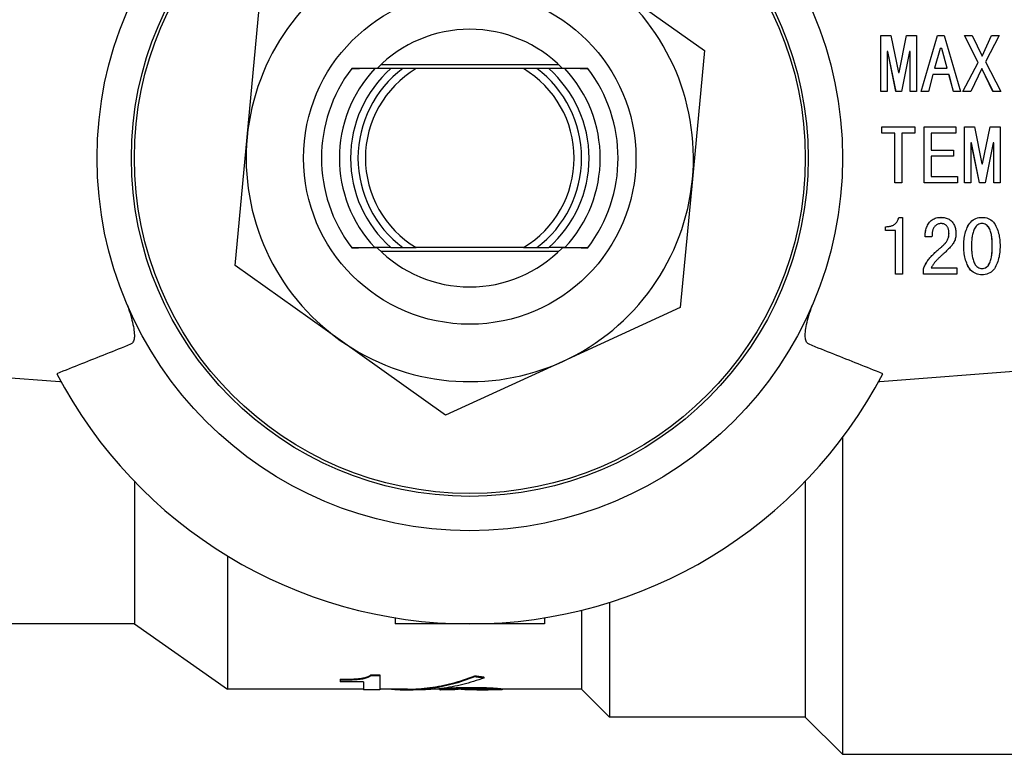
# Model space of a CAD drawing. Header units: millimetres. Extents: x 65 to 3510, y 33 to 336.
# Tile 3 of 6: x 315 to 341, y 304 to 323. Entities that reach past the tile are written whole.
import ezdxf

# ---------------------------------------------------------------- set-up
doc = ezdxf.new("R2010")
doc.units = ezdxf.units.MM
doc.layers.add('DETAIL', color=2, linetype='Continuous')

msp = doc.modelspace()

# ---------------------------------------------------------------- linework, layer by layer
at = {"layer": 'DETAIL'}
for p, q in [((330.312, 324.671), (333.136, 322.665)), ((320.864, 320.344), (321.19, 323.792)), ((337.869, 323.068), (337.868, 323.068)), ((337.868, 321.568), (337.868, 323.068)), ((337.869, 323.068), (338.134, 323.068)), ((337.869, 321.568), (337.869, 323.068)), ((338.134, 323.068), (338.337, 322.079)), ((338.354, 322.079), (338.557, 323.068)), ((338.355, 322.079), (338.558, 323.068)), ((338.558, 323.068), (338.557, 323.068)), ((338.558, 323.068), (338.823, 323.068)), ((338.823, 323.068), (338.823, 321.568)), ((338.947, 321.568), (339.388, 323.068)), ((338.948, 321.568), (339.389, 323.068)), ((339.389, 323.068), (339.388, 323.068)), ((339.389, 323.068), (339.565, 323.068)), ((339.565, 323.068), (340.006, 321.568)), ((340.11, 323.068), (340.109, 323.068)), ((340.476, 322.349), (340.109, 323.068)), ((340.11, 323.068), (340.32, 323.068)), ((340.477, 322.349), (340.11, 323.068)), ((340.32, 323.068), (340.582, 322.515)), ((340.581, 322.516), (340.833, 323.068)), ((340.582, 322.515), (340.834, 323.068)), ((341.044, 323.068), (340.672, 322.359)), ((340.834, 323.068), (340.833, 323.068)), ((340.834, 323.068), (341.044, 323.068)), ((333.136, 322.665), (332.811, 319.216)), ((338.035, 322.639), (338.035, 321.568)), ((338.053, 322.639), (338.035, 322.639)), ((338.272, 321.568), (338.052, 322.639)), ((338.273, 321.568), (338.053, 322.639)), ((338.639, 322.639), (338.419, 321.568)), ((338.657, 322.639), (338.639, 322.639)), ((338.656, 321.568), (338.656, 322.639)), ((338.657, 321.568), (338.657, 322.639)), ((339.455, 322.722), (339.308, 322.193)), ((339.5, 322.722), (339.455, 322.722)), ((339.645, 322.193), (339.499, 322.722)), ((339.646, 322.193), (339.5, 322.722)), ((340.068, 321.568), (340.477, 322.349)), ((340.068, 321.568), (340.476, 322.349)), ((340.477, 322.349), (340.476, 322.349)), ((340.672, 322.359), (341.085, 321.568)), ((324.721, 322.18), (324.29, 322.18)), ((329.227, 322.28), (324.448, 322.28)), ((328.28, 322.18), (325.395, 322.18)), ((329.385, 322.18), (328.954, 322.18)), ((338.337, 322.079), (338.355, 322.079)), ((339.308, 322.193), (339.646, 322.193)), ((340.572, 322.182), (340.278, 321.568)), ((340.876, 321.568), (340.572, 322.182)), ((340.875, 321.568), (340.572, 322.182)), ((339.259, 322.027), (339.143, 321.568)), ((339.695, 322.027), (339.259, 322.027)), ((339.811, 321.568), (339.694, 322.027)), ((339.812, 321.568), (339.695, 322.027)), ((337.869, 321.568), (337.868, 321.568)), ((338.035, 321.568), (337.869, 321.568)), ((338.273, 321.568), (338.272, 321.568)), ((338.419, 321.568), (338.273, 321.568)), ((338.657, 321.568), (338.656, 321.568)), ((338.823, 321.568), (338.657, 321.568)), ((338.948, 321.568), (338.947, 321.568)), ((339.143, 321.568), (338.948, 321.568)), ((339.812, 321.568), (339.811, 321.568)), ((340.006, 321.568), (339.812, 321.568)), ((340.278, 321.568), (340.068, 321.568)), ((340.068, 321.568), (340.068, 321.568)), ((340.876, 321.568), (340.875, 321.568)), ((341.085, 321.568), (340.876, 321.568)), ((337.889, 320.618), (337.888, 320.618)), ((337.888, 320.452), (337.888, 320.618)), ((337.889, 320.452), (337.888, 320.452)), ((337.889, 320.618), (338.782, 320.618)), ((337.889, 320.452), (337.889, 320.618)), ((338.242, 320.452), (337.889, 320.452)), ((338.241, 319.118), (338.241, 320.452)), ((338.242, 319.118), (338.242, 320.452)), ((338.429, 320.452), (338.429, 319.118)), ((338.782, 320.452), (338.429, 320.452)), ((338.782, 320.618), (338.782, 320.452)), ((339.031, 320.618), (339.03, 320.618)), ((339.03, 319.118), (339.03, 320.618)), ((339.031, 320.618), (339.882, 320.618)), ((339.031, 319.118), (339.031, 320.618)), ((339.218, 320.452), (339.218, 319.993)), ((339.882, 320.452), (339.218, 320.452)), ((339.882, 320.618), (339.882, 320.452)), ((340.11, 320.618), (340.109, 320.618)), ((340.109, 319.118), (340.109, 320.618)), ((340.11, 320.618), (340.375, 320.618)), ((340.11, 319.118), (340.11, 320.618)), ((340.375, 320.618), (340.579, 319.629)), ((340.595, 319.629), (340.799, 320.618)), ((340.596, 319.629), (340.799, 320.618)), ((340.799, 320.618), (341.065, 320.618)), ((340.799, 320.618), (340.799, 320.618)), ((341.065, 320.618), (341.065, 319.118)), ((320.538, 316.895), (320.864, 320.344)), ((340.276, 320.189), (340.276, 319.118)), ((340.294, 320.189), (340.276, 320.189)), ((340.513, 319.118), (340.293, 320.189)), ((340.514, 319.118), (340.294, 320.189)), ((340.881, 320.189), (340.661, 319.118)), ((340.899, 320.189), (340.881, 320.189)), ((340.898, 319.118), (340.898, 320.189)), ((340.899, 319.118), (340.899, 320.189)), ((339.218, 319.993), (339.819, 319.993)), ((339.819, 319.993), (339.819, 319.827)), ((339.218, 319.827), (339.218, 319.285)), ((339.819, 319.827), (339.218, 319.827)), ((340.579, 319.629), (340.596, 319.629)), ((332.811, 319.216), (332.485, 315.767)), ((339.218, 319.285), (339.923, 319.285)), ((339.923, 319.285), (339.923, 319.118)), ((338.242, 319.118), (338.241, 319.118)), ((338.429, 319.118), (338.242, 319.118)), ((339.031, 319.118), (339.03, 319.118)), ((339.923, 319.118), (339.031, 319.118)), ((340.11, 319.118), (340.109, 319.118)), ((340.276, 319.118), (340.11, 319.118)), ((340.514, 319.118), (340.513, 319.118)), ((340.661, 319.118), (340.514, 319.118)), ((340.899, 319.118), (340.898, 319.118)), ((341.065, 319.118), (340.899, 319.118)), ((338.346, 318.189), (338.345, 318.189)), ((338.346, 318.189), (338.45, 318.189)), ((338.45, 318.189), (338.45, 316.668)), ((339.48, 318.189), (339.479, 318.189)), ((340.582, 318.189), (340.581, 318.189)), ((337.993, 317.939), (337.992, 317.939)), ((337.992, 317.835), (337.992, 317.939)), ((337.993, 317.835), (337.992, 317.835)), ((337.993, 317.835), (337.993, 317.939)), ((338.263, 317.835), (337.993, 317.835)), ((338.262, 316.668), (338.262, 317.835)), ((338.263, 316.668), (338.263, 317.835)), ((339.052, 317.668), (339.051, 317.668)), ((339.238, 317.668), (339.052, 317.668)), ((339.695, 317.758), (339.694, 317.758)), ((324.721, 317.38), (324.29, 317.38)), ((324.448, 317.28), (329.227, 317.28)), ((328.28, 317.38), (325.395, 317.38)), ((329.385, 317.38), (328.954, 317.38)), ((339.424, 317.336), (339.423, 317.336)), ((340.089, 317.423), (340.088, 317.423)), ((340.856, 317.423), (340.857, 317.423)), ((323.362, 314.889), (320.538, 316.895)), ((339.01, 316.809), (339.009, 316.809)), ((339.009, 316.668), (339.009, 316.809)), ((339.01, 316.668), (339.01, 316.809)), ((339.218, 316.835), (339.902, 316.835)), ((339.902, 316.835), (339.902, 316.668)), ((338.263, 316.668), (338.262, 316.668)), ((338.45, 316.668), (338.263, 316.668)), ((339.01, 316.668), (339.009, 316.668)), ((339.902, 316.668), (339.01, 316.668)), ((340.582, 316.647), (340.581, 316.647)), ((332.485, 315.767), (329.336, 314.325)), ((303.217, 314.771), (315.837, 313.78)), ((326.186, 312.882), (323.362, 314.889)), ((337.837, 313.78), (350.458, 314.771)), ((329.336, 314.325), (326.186, 312.882)), ((315.837, 313.78), (315.865, 313.791)), ((315.837, 313.78), (315.872, 313.78)), ((337.803, 313.78), (337.837, 313.78)), ((337.837, 313.78), (337.81, 313.791)), ((336.837, 312.28), (336.837, 303.78)), ((317.837, 311.105), (317.837, 307.28)), ((335.837, 311.105), (335.837, 304.78)), ((320.337, 309.103), (320.337, 305.53)), ((330.587, 307.856), (330.587, 304.78)), ((329.837, 307.645), (329.837, 305.53)), ((317.837, 307.28), (313.337, 307.28)), ((317.837, 307.28), (320.337, 305.53)), ((324.837, 307.441), (324.837, 307.28)), ((328.837, 307.28), (324.837, 307.28)), ((328.837, 307.441), (328.837, 307.28)), ((323.357, 305.793), (323.357, 305.774)), ((323.357, 305.774), (323.357, 305.729)), ((323.989, 305.729), (323.357, 305.729)), ((323.989, 305.729), (323.989, 305.51)), ((324.183, 305.917), (324.426, 305.917)), ((324.183, 305.917), (324.183, 305.897)), ((324.183, 305.897), (324.426, 305.897)), ((324.426, 305.917), (324.426, 305.897)), ((324.426, 305.897), (324.426, 305.51)), ((326.973, 305.867), (326.973, 305.887)), ((327.223, 305.833), (327.223, 305.853)), ((323.989, 305.53), (320.337, 305.53)), ((324.426, 305.51), (323.989, 305.51)), ((325.164, 305.53), (324.426, 305.53)), ((325.503, 305.51), (325.164, 305.51)), ((325.591, 305.53), (325.586, 305.53)), ((325.602, 305.531), (325.596, 305.531)), ((326.037, 305.53), (325.93, 305.53)), ((326.004, 305.588), (326.005, 305.587)), ((326.037, 305.53), (326.037, 305.51)), ((326.412, 305.51), (326.037, 305.51)), ((327.137, 305.53), (326.662, 305.53)), ((326.785, 305.53), (326.785, 305.521)), ((326.897, 305.576), (326.897, 305.557)), ((327.667, 305.51), (327.272, 305.51)), ((327.704, 305.532), (327.704, 305.512)), ((329.837, 305.53), (327.704, 305.53)), ((329.837, 305.53), (330.587, 304.78)), ((335.837, 304.78), (330.587, 304.78)), ((335.837, 304.78), (336.837, 303.78)), ((336.837, 303.78), (341.737, 303.78))]:
    msp.add_line(p, q, dxfattribs=at)
at = {"layer": 'DETAIL', "flags": 128}
for points in [[(323.668, 322.186), (323.699, 322.187), (323.73, 322.187), (323.76, 322.187), (323.79, 322.188), (323.82, 322.188), (323.85, 322.188), (323.88, 322.188), (323.909, 322.189), (323.939, 322.189), (323.968, 322.189), (323.997, 322.19), (324.026, 322.19), (324.054, 322.19), (324.083, 322.19), (324.111, 322.191), (324.139, 322.191), (324.168, 322.191), (324.195, 322.192), (324.223, 322.192), (324.251, 322.192), (324.278, 322.192), (324.306, 322.193), (324.333, 322.193), (324.36, 322.193)], [(324.29, 322.18), (324.264, 322.18), (324.237, 322.18), (324.211, 322.181), (324.185, 322.181), (324.159, 322.181), (324.132, 322.181), (324.106, 322.182), (324.08, 322.182), (324.054, 322.182), (324.028, 322.182), (324.002, 322.183), (323.976, 322.183), (323.951, 322.183), (323.925, 322.184), (323.899, 322.184), (323.873, 322.184), (323.847, 322.184), (323.822, 322.185), (323.796, 322.185), (323.77, 322.185), (323.745, 322.185), (323.719, 322.186), (323.694, 322.186), (323.668, 322.186)], [(325.041, 322.183), (325.027, 322.182), (325.014, 322.182), (325, 322.182), (324.987, 322.182), (324.974, 322.182), (324.96, 322.182), (324.947, 322.182), (324.933, 322.182), (324.92, 322.182), (324.906, 322.181), (324.893, 322.181), (324.88, 322.181), (324.866, 322.181), (324.853, 322.181), (324.84, 322.181), (324.827, 322.181), (324.813, 322.181), (324.8, 322.181), (324.787, 322.18), (324.774, 322.18), (324.76, 322.18), (324.747, 322.18), (324.734, 322.18), (324.721, 322.18)], [(325.395, 322.18), (325.38, 322.18), (325.365, 322.18), (325.35, 322.18), (325.335, 322.18), (325.32, 322.18), (325.305, 322.18), (325.291, 322.181), (325.276, 322.181), (325.261, 322.181), (325.246, 322.181), (325.231, 322.181), (325.216, 322.181), (325.202, 322.181), (325.187, 322.181), (325.172, 322.181), (325.158, 322.182), (325.143, 322.182), (325.128, 322.182), (325.114, 322.182), (325.099, 322.182), (325.085, 322.182), (325.07, 322.182), (325.055, 322.182), (325.041, 322.183)], [(328.634, 322.183), (328.619, 322.182), (328.605, 322.182), (328.59, 322.182), (328.576, 322.182), (328.561, 322.182), (328.546, 322.182), (328.532, 322.182), (328.517, 322.182), (328.502, 322.181), (328.488, 322.181), (328.473, 322.181), (328.458, 322.181), (328.444, 322.181), (328.429, 322.181), (328.414, 322.181), (328.399, 322.181), (328.384, 322.181), (328.369, 322.18), (328.355, 322.18), (328.34, 322.18), (328.325, 322.18), (328.31, 322.18), (328.295, 322.18), (328.28, 322.18)], [(328.954, 322.18), (328.941, 322.18), (328.928, 322.18), (328.914, 322.18), (328.901, 322.18), (328.888, 322.18), (328.875, 322.181), (328.862, 322.181), (328.848, 322.181), (328.835, 322.181), (328.822, 322.181), (328.808, 322.181), (328.795, 322.181), (328.782, 322.181), (328.768, 322.181), (328.755, 322.182), (328.742, 322.182), (328.728, 322.182), (328.715, 322.182), (328.701, 322.182), (328.688, 322.182), (328.674, 322.182), (328.661, 322.182), (328.647, 322.182), (328.634, 322.183)], [(329.315, 322.193), (329.342, 322.193), (329.369, 322.193), (329.396, 322.192), (329.424, 322.192), (329.452, 322.192), (329.479, 322.192), (329.507, 322.191), (329.535, 322.191), (329.564, 322.191), (329.592, 322.19), (329.62, 322.19), (329.649, 322.19), (329.678, 322.19), (329.707, 322.189), (329.736, 322.189), (329.766, 322.189), (329.795, 322.188), (329.825, 322.188), (329.855, 322.188), (329.885, 322.188), (329.915, 322.187), (329.945, 322.187), (329.976, 322.187), (330.007, 322.186)], [(330.007, 322.186), (329.981, 322.186), (329.956, 322.186), (329.93, 322.185), (329.904, 322.185), (329.879, 322.185), (329.853, 322.185), (329.827, 322.184), (329.802, 322.184), (329.776, 322.184), (329.75, 322.184), (329.724, 322.183), (329.698, 322.183), (329.672, 322.183), (329.647, 322.182), (329.621, 322.182), (329.595, 322.182), (329.568, 322.182), (329.542, 322.181), (329.516, 322.181), (329.49, 322.181), (329.464, 322.181), (329.438, 322.18), (329.411, 322.18), (329.385, 322.18)], [(337.992, 317.939), (338.012, 317.939), (338.032, 317.94), (338.052, 317.942), (338.071, 317.944), (338.091, 317.946), (338.11, 317.95), (338.13, 317.955), (338.149, 317.96), (338.168, 317.967), (338.186, 317.974), (338.204, 317.983), (338.221, 317.993), (338.237, 318.004), (338.252, 318.017), (338.267, 318.031), (338.28, 318.046), (338.292, 318.061), (338.303, 318.078), (338.313, 318.095), (338.321, 318.113), (338.329, 318.132), (338.335, 318.151), (338.34, 318.17), (338.345, 318.189)], [(337.993, 317.939), (338.013, 317.939), (338.033, 317.94), (338.052, 317.942), (338.072, 317.944), (338.092, 317.946), (338.111, 317.95), (338.131, 317.955), (338.15, 317.96), (338.168, 317.967), (338.187, 317.974), (338.205, 317.983), (338.222, 317.993), (338.238, 318.004), (338.253, 318.017), (338.268, 318.031), (338.281, 318.046), (338.293, 318.061), (338.304, 318.078), (338.314, 318.095), (338.322, 318.113), (338.33, 318.132), (338.336, 318.151), (338.341, 318.17), (338.346, 318.189)], [(339.051, 317.668), (339.052, 317.7), (339.055, 317.732), (339.058, 317.763), (339.063, 317.795), (339.068, 317.826), (339.075, 317.857), (339.084, 317.887), (339.094, 317.918), (339.105, 317.947), (339.118, 317.976), (339.134, 318.004), (339.151, 318.03), (339.17, 318.056), (339.191, 318.079), (339.214, 318.101), (339.239, 318.121), (339.266, 318.138), (339.294, 318.152), (339.323, 318.164), (339.353, 318.174), (339.384, 318.181), (339.416, 318.186), (339.447, 318.188), (339.479, 318.189)], [(339.052, 317.668), (339.053, 317.7), (339.056, 317.732), (339.059, 317.763), (339.063, 317.795), (339.069, 317.826), (339.076, 317.857), (339.085, 317.887), (339.094, 317.918), (339.106, 317.947), (339.119, 317.976), (339.135, 318.004), (339.152, 318.03), (339.171, 318.056), (339.192, 318.079), (339.215, 318.101), (339.24, 318.121), (339.267, 318.138), (339.295, 318.152), (339.324, 318.164), (339.354, 318.174), (339.385, 318.181), (339.416, 318.186), (339.448, 318.188), (339.48, 318.189)], [(339.48, 318.189), (339.508, 318.188), (339.536, 318.186), (339.564, 318.183), (339.591, 318.178), (339.618, 318.171), (339.645, 318.162), (339.671, 318.15), (339.696, 318.137), (339.719, 318.122), (339.742, 318.105), (339.762, 318.086), (339.781, 318.065), (339.799, 318.043), (339.815, 318.02), (339.828, 317.995), (339.841, 317.97), (339.851, 317.944), (339.86, 317.917), (339.867, 317.889), (339.873, 317.862), (339.877, 317.834), (339.88, 317.806), (339.881, 317.778), (339.882, 317.75)], [(340.088, 317.423), (340.089, 317.465), (340.091, 317.508), (340.094, 317.55), (340.098, 317.593), (340.103, 317.635), (340.11, 317.677), (340.119, 317.719), (340.129, 317.76), (340.14, 317.801), (340.153, 317.842), (340.169, 317.881), (340.185, 317.92), (340.204, 317.959), (340.225, 317.996), (340.249, 318.031), (340.276, 318.064), (340.306, 318.093), (340.34, 318.12), (340.376, 318.142), (340.414, 318.16), (340.455, 318.173), (340.496, 318.182), (340.538, 318.187), (340.581, 318.189)], [(340.089, 317.423), (340.09, 317.465), (340.092, 317.508), (340.094, 317.55), (340.099, 317.593), (340.104, 317.635), (340.111, 317.677), (340.12, 317.719), (340.129, 317.76), (340.141, 317.801), (340.154, 317.842), (340.169, 317.881), (340.186, 317.92), (340.205, 317.959), (340.226, 317.996), (340.25, 318.031), (340.277, 318.064), (340.307, 318.093), (340.34, 318.12), (340.377, 318.142), (340.415, 318.16), (340.456, 318.173), (340.497, 318.182), (340.539, 318.187), (340.582, 318.189)], [(340.582, 318.189), (340.624, 318.187), (340.666, 318.182), (340.707, 318.173), (340.747, 318.16), (340.785, 318.142), (340.821, 318.12), (340.854, 318.093), (340.884, 318.063), (340.91, 318.03), (340.934, 317.995), (340.954, 317.957), (340.972, 317.919), (340.988, 317.88), (341.002, 317.84), (341.015, 317.8), (341.026, 317.759), (341.036, 317.718), (341.044, 317.676), (341.05, 317.634), (341.056, 317.592), (341.06, 317.55), (341.062, 317.508), (341.064, 317.465), (341.065, 317.423)], [(339.476, 318.022), (339.456, 318.021), (339.436, 318.019), (339.417, 318.014), (339.398, 318.008), (339.38, 317.999), (339.362, 317.99), (339.346, 317.978), (339.331, 317.965), (339.316, 317.951), (339.303, 317.936), (339.291, 317.92), (339.281, 317.903), (339.272, 317.885), (339.265, 317.866), (339.259, 317.847), (339.254, 317.828), (339.25, 317.808), (339.246, 317.788), (339.244, 317.768), (339.242, 317.748), (339.24, 317.728), (339.239, 317.708), (339.239, 317.688), (339.238, 317.668)], [(339.695, 317.758), (339.694, 317.775), (339.694, 317.791), (339.692, 317.807), (339.69, 317.823), (339.688, 317.839), (339.684, 317.855), (339.68, 317.871), (339.674, 317.886), (339.668, 317.901), (339.661, 317.916), (339.654, 317.93), (339.645, 317.944), (339.635, 317.957), (339.625, 317.969), (339.613, 317.98), (339.6, 317.99), (339.586, 317.998), (339.571, 318.005), (339.556, 318.011), (339.54, 318.015), (339.524, 318.019), (339.508, 318.021), (339.492, 318.022), (339.476, 318.022)], [(339.694, 317.758), (339.694, 317.775), (339.693, 317.791), (339.691, 317.807), (339.689, 317.823), (339.687, 317.839), (339.683, 317.855), (339.679, 317.871), (339.674, 317.886), (339.668, 317.901), (339.661, 317.916), (339.653, 317.93), (339.644, 317.944), (339.635, 317.957), (339.624, 317.969), (339.612, 317.98), (339.599, 317.99), (339.585, 317.998), (339.571, 318.005), (339.555, 318.011), (339.54, 318.015), (339.524, 318.019), (339.508, 318.021), (339.492, 318.022), (339.476, 318.022)], [(340.582, 318.022), (340.551, 318.02), (340.521, 318.015), (340.493, 318.004), (340.466, 317.989), (340.442, 317.97), (340.421, 317.949), (340.402, 317.925), (340.386, 317.899), (340.371, 317.872), (340.359, 317.844), (340.349, 317.815), (340.339, 317.786), (340.331, 317.756), (340.325, 317.727), (340.319, 317.697), (340.313, 317.666), (340.309, 317.636), (340.306, 317.606), (340.303, 317.575), (340.301, 317.545), (340.299, 317.514), (340.298, 317.484), (340.297, 317.453), (340.297, 317.423)], [(340.856, 317.423), (340.856, 317.453), (340.856, 317.484), (340.854, 317.514), (340.853, 317.544), (340.851, 317.574), (340.848, 317.605), (340.845, 317.635), (340.841, 317.665), (340.836, 317.695), (340.831, 317.725), (340.824, 317.755), (340.817, 317.784), (340.808, 317.813), (340.798, 317.842), (340.787, 317.87), (340.773, 317.897), (340.758, 317.923), (340.74, 317.948), (340.719, 317.97), (340.696, 317.989), (340.669, 318.004), (340.641, 318.015), (340.611, 318.02), (340.581, 318.022)], [(340.857, 317.423), (340.857, 317.453), (340.856, 317.484), (340.855, 317.514), (340.854, 317.544), (340.852, 317.575), (340.849, 317.605), (340.846, 317.635), (340.842, 317.665), (340.837, 317.695), (340.832, 317.725), (340.825, 317.755), (340.817, 317.784), (340.809, 317.813), (340.799, 317.842), (340.787, 317.87), (340.774, 317.897), (340.759, 317.924), (340.741, 317.948), (340.72, 317.97), (340.696, 317.989), (340.67, 318.004), (340.641, 318.015), (340.612, 318.02), (340.582, 318.022)], [(339.423, 317.336), (339.44, 317.35), (339.457, 317.363), (339.473, 317.377), (339.49, 317.392), (339.506, 317.406), (339.522, 317.421), (339.537, 317.436), (339.553, 317.451), (339.568, 317.467), (339.582, 317.483), (339.596, 317.5), (339.61, 317.517), (339.623, 317.534), (339.634, 317.552), (339.646, 317.571), (339.656, 317.59), (339.665, 317.61), (339.673, 317.63), (339.679, 317.651), (339.685, 317.672), (339.689, 317.693), (339.692, 317.715), (339.693, 317.737), (339.694, 317.758)], [(339.424, 317.336), (339.441, 317.35), (339.458, 317.363), (339.474, 317.377), (339.491, 317.392), (339.507, 317.406), (339.523, 317.421), (339.538, 317.436), (339.554, 317.451), (339.569, 317.467), (339.583, 317.483), (339.597, 317.5), (339.611, 317.517), (339.623, 317.534), (339.635, 317.552), (339.646, 317.571), (339.657, 317.59), (339.666, 317.61), (339.673, 317.63), (339.68, 317.651), (339.686, 317.672), (339.69, 317.693), (339.692, 317.715), (339.694, 317.737), (339.695, 317.758)], [(339.882, 317.75), (339.881, 317.722), (339.879, 317.695), (339.875, 317.668), (339.87, 317.641), (339.864, 317.615), (339.856, 317.589), (339.846, 317.563), (339.835, 317.538), (339.822, 317.514), (339.808, 317.491), (339.792, 317.469), (339.775, 317.447), (339.758, 317.426), (339.74, 317.405), (339.722, 317.385), (339.704, 317.365), (339.685, 317.345), (339.666, 317.325), (339.647, 317.306), (339.628, 317.287), (339.608, 317.268), (339.588, 317.25), (339.567, 317.231), (339.547, 317.213)], [(323.668, 317.373), (323.694, 317.374), (323.719, 317.374), (323.745, 317.374), (323.77, 317.375), (323.796, 317.375), (323.822, 317.375), (323.847, 317.375), (323.873, 317.376), (323.899, 317.376), (323.925, 317.376), (323.951, 317.376), (323.976, 317.377), (324.002, 317.377), (324.028, 317.377), (324.054, 317.377), (324.08, 317.378), (324.106, 317.378), (324.132, 317.378), (324.159, 317.379), (324.185, 317.379), (324.211, 317.379), (324.237, 317.379), (324.264, 317.38), (324.29, 317.38)], [(324.36, 317.367), (324.333, 317.367), (324.306, 317.367), (324.278, 317.367), (324.251, 317.368), (324.223, 317.368), (324.195, 317.368), (324.168, 317.368), (324.139, 317.369), (324.111, 317.369), (324.083, 317.369), (324.054, 317.369), (324.026, 317.37), (323.997, 317.37), (323.968, 317.37), (323.939, 317.371), (323.909, 317.371), (323.88, 317.371), (323.85, 317.372), (323.82, 317.372), (323.79, 317.372), (323.76, 317.372), (323.73, 317.373), (323.699, 317.373), (323.668, 317.373)], [(324.721, 317.38), (324.734, 317.38), (324.747, 317.38), (324.76, 317.379), (324.774, 317.379), (324.787, 317.379), (324.8, 317.379), (324.813, 317.379), (324.827, 317.379), (324.84, 317.379), (324.853, 317.379), (324.866, 317.379), (324.88, 317.378), (324.893, 317.378), (324.906, 317.378), (324.92, 317.378), (324.933, 317.378), (324.947, 317.378), (324.96, 317.378), (324.974, 317.378), (324.987, 317.378), (325, 317.377), (325.014, 317.377), (325.027, 317.377), (325.041, 317.377)], [(325.041, 317.377), (325.055, 317.377), (325.07, 317.377), (325.085, 317.378), (325.099, 317.378), (325.114, 317.378), (325.128, 317.378), (325.143, 317.378), (325.158, 317.378), (325.172, 317.378), (325.187, 317.378), (325.202, 317.378), (325.216, 317.379), (325.231, 317.379), (325.246, 317.379), (325.261, 317.379), (325.276, 317.379), (325.291, 317.379), (325.305, 317.379), (325.32, 317.379), (325.335, 317.379), (325.35, 317.38), (325.365, 317.38), (325.38, 317.38), (325.395, 317.38)], [(328.28, 317.38), (328.295, 317.38), (328.31, 317.38), (328.325, 317.38), (328.34, 317.379), (328.355, 317.379), (328.369, 317.379), (328.384, 317.379), (328.399, 317.379), (328.414, 317.379), (328.429, 317.379), (328.444, 317.379), (328.458, 317.379), (328.473, 317.378), (328.488, 317.378), (328.502, 317.378), (328.517, 317.378), (328.532, 317.378), (328.546, 317.378), (328.561, 317.378), (328.576, 317.378), (328.59, 317.378), (328.605, 317.377), (328.619, 317.377), (328.634, 317.377)], [(328.634, 317.377), (328.647, 317.377), (328.661, 317.377), (328.674, 317.377), (328.688, 317.378), (328.701, 317.378), (328.715, 317.378), (328.728, 317.378), (328.742, 317.378), (328.755, 317.378), (328.768, 317.378), (328.782, 317.378), (328.795, 317.378), (328.808, 317.379), (328.822, 317.379), (328.835, 317.379), (328.848, 317.379), (328.862, 317.379), (328.875, 317.379), (328.888, 317.379), (328.901, 317.379), (328.914, 317.379), (328.928, 317.38), (328.941, 317.38), (328.954, 317.38)], [(330.007, 317.373), (329.976, 317.373), (329.945, 317.373), (329.915, 317.372), (329.885, 317.372), (329.855, 317.372), (329.825, 317.372), (329.795, 317.371), (329.766, 317.371), (329.736, 317.371), (329.707, 317.37), (329.678, 317.37), (329.649, 317.37), (329.62, 317.369), (329.592, 317.369), (329.564, 317.369), (329.535, 317.369), (329.507, 317.368), (329.479, 317.368), (329.452, 317.368), (329.424, 317.368), (329.396, 317.367), (329.369, 317.367), (329.342, 317.367), (329.315, 317.367)], [(329.385, 317.38), (329.411, 317.38), (329.438, 317.379), (329.464, 317.379), (329.49, 317.379), (329.516, 317.379), (329.542, 317.378), (329.568, 317.378), (329.595, 317.378), (329.621, 317.377), (329.647, 317.377), (329.672, 317.377), (329.698, 317.377), (329.724, 317.376), (329.75, 317.376), (329.776, 317.376), (329.802, 317.376), (329.827, 317.375), (329.853, 317.375), (329.879, 317.375), (329.904, 317.375), (329.93, 317.374), (329.956, 317.374), (329.981, 317.374), (330.007, 317.373)], [(339.009, 316.809), (339.02, 316.835), (339.031, 316.861), (339.042, 316.887), (339.055, 316.912), (339.068, 316.937), (339.082, 316.962), (339.097, 316.986), (339.112, 317.01), (339.128, 317.033), (339.145, 317.056), (339.162, 317.078), (339.18, 317.1), (339.199, 317.121), (339.218, 317.142), (339.237, 317.163), (339.257, 317.183), (339.277, 317.203), (339.297, 317.223), (339.317, 317.242), (339.338, 317.261), (339.359, 317.28), (339.38, 317.299), (339.401, 317.318), (339.423, 317.336)], [(339.01, 316.809), (339.021, 316.835), (339.031, 316.861), (339.043, 316.887), (339.056, 316.912), (339.069, 316.937), (339.083, 316.962), (339.098, 316.986), (339.113, 317.01), (339.129, 317.033), (339.146, 317.056), (339.163, 317.078), (339.181, 317.1), (339.2, 317.121), (339.219, 317.142), (339.238, 317.163), (339.257, 317.183), (339.277, 317.203), (339.298, 317.223), (339.318, 317.242), (339.339, 317.261), (339.36, 317.28), (339.381, 317.299), (339.402, 317.318), (339.424, 317.336)], [(340.581, 316.647), (340.538, 316.649), (340.496, 316.654), (340.454, 316.664), (340.413, 316.678), (340.375, 316.696), (340.339, 316.719), (340.305, 316.746), (340.275, 316.776), (340.248, 316.809), (340.225, 316.845), (340.204, 316.883), (340.185, 316.921), (340.169, 316.961), (340.154, 317.001), (340.14, 317.042), (340.129, 317.083), (340.119, 317.125), (340.11, 317.167), (340.103, 317.209), (340.098, 317.252), (340.094, 317.294), (340.091, 317.337), (340.089, 317.38), (340.088, 317.423)], [(340.582, 316.647), (340.539, 316.649), (340.496, 316.654), (340.455, 316.664), (340.414, 316.678), (340.376, 316.696), (340.339, 316.719), (340.306, 316.746), (340.276, 316.776), (340.249, 316.809), (340.225, 316.845), (340.205, 316.883), (340.186, 316.921), (340.169, 316.961), (340.154, 317.001), (340.141, 317.042), (340.13, 317.083), (340.12, 317.125), (340.111, 317.167), (340.104, 317.209), (340.099, 317.252), (340.094, 317.294), (340.092, 317.337), (340.09, 317.38), (340.089, 317.423)], [(340.297, 317.423), (340.297, 317.392), (340.298, 317.361), (340.299, 317.33), (340.301, 317.299), (340.303, 317.269), (340.306, 317.238), (340.309, 317.207), (340.314, 317.177), (340.319, 317.146), (340.325, 317.116), (340.332, 317.086), (340.34, 317.056), (340.349, 317.026), (340.359, 316.997), (340.371, 316.969), (340.385, 316.941), (340.401, 316.915), (340.42, 316.89), (340.441, 316.868), (340.465, 316.849), (340.492, 316.833), (340.521, 316.822), (340.551, 316.816), (340.582, 316.814)], [(340.581, 316.814), (340.612, 316.816), (340.642, 316.822), (340.67, 316.834), (340.696, 316.849), (340.72, 316.869), (340.741, 316.891), (340.758, 316.916), (340.774, 316.943), (340.787, 316.971), (340.798, 316.999), (340.808, 317.028), (340.816, 317.058), (340.824, 317.087), (340.831, 317.117), (340.836, 317.148), (340.841, 317.178), (340.845, 317.208), (340.848, 317.239), (340.851, 317.269), (340.853, 317.3), (340.854, 317.331), (340.856, 317.361), (340.856, 317.392), (340.856, 317.423)], [(340.582, 316.814), (340.612, 316.816), (340.642, 316.822), (340.671, 316.833), (340.697, 316.849), (340.721, 316.868), (340.741, 316.891), (340.759, 316.916), (340.774, 316.943), (340.787, 316.97), (340.799, 316.999), (340.809, 317.028), (340.817, 317.057), (340.825, 317.087), (340.831, 317.117), (340.837, 317.147), (340.842, 317.178), (340.846, 317.208), (340.849, 317.239), (340.852, 317.269), (340.854, 317.3), (340.855, 317.331), (340.856, 317.361), (340.857, 317.392), (340.857, 317.423)], [(341.065, 317.423), (341.064, 317.38), (341.062, 317.337), (341.06, 317.295), (341.056, 317.252), (341.05, 317.21), (341.044, 317.168), (341.036, 317.126), (341.026, 317.084), (341.015, 317.043), (341.002, 317.002), (340.988, 316.962), (340.972, 316.923), (340.954, 316.884), (340.934, 316.846), (340.911, 316.81), (340.885, 316.777), (340.855, 316.746), (340.822, 316.719), (340.786, 316.696), (340.748, 316.678), (340.708, 316.664), (340.666, 316.654), (340.624, 316.649), (340.582, 316.647)], [(339.547, 317.213), (339.531, 317.199), (339.516, 317.185), (339.5, 317.171), (339.485, 317.156), (339.47, 317.142), (339.454, 317.128), (339.439, 317.113), (339.424, 317.099), (339.409, 317.084), (339.394, 317.069), (339.379, 317.054), (339.364, 317.039), (339.35, 317.024), (339.336, 317.008), (339.322, 316.992), (339.309, 316.976), (339.296, 316.959), (339.284, 316.942), (339.272, 316.925), (339.26, 316.907), (339.249, 316.89), (339.238, 316.872), (339.228, 316.853), (339.218, 316.835)], [(317.659, 315.811), (317.68, 315.745), (317.701, 315.68), (317.721, 315.616), (317.739, 315.553), (317.756, 315.492), (317.772, 315.432), (317.787, 315.374), (317.799, 315.317), (317.811, 315.263), (317.82, 315.21), (317.827, 315.161), (317.833, 315.113), (317.836, 315.068), (317.838, 315.026), (317.837, 314.987), (317.834, 314.952), (317.829, 314.919), (317.822, 314.889), (317.812, 314.863), (317.8, 314.84), (317.787, 314.821), (317.771, 314.805), (317.754, 314.792), (317.734, 314.782)], [(335.941, 314.782), (335.921, 314.792), (335.904, 314.805), (335.888, 314.821), (335.875, 314.84), (335.863, 314.863), (335.853, 314.889), (335.846, 314.918), (335.841, 314.951), (335.838, 314.987), (335.837, 315.026), (335.839, 315.068), (335.842, 315.112), (335.847, 315.16), (335.855, 315.21), (335.864, 315.262), (335.875, 315.316), (335.888, 315.373), (335.902, 315.431), (335.918, 315.491), (335.935, 315.553), (335.954, 315.616), (335.974, 315.68), (335.994, 315.745), (336.016, 315.811)], [(317.734, 314.782), (317.652, 314.749), (317.569, 314.716), (317.487, 314.683), (317.404, 314.65), (317.322, 314.617), (317.24, 314.584), (317.157, 314.552), (317.075, 314.519), (316.992, 314.486), (316.91, 314.453), (316.828, 314.42), (316.745, 314.387), (316.663, 314.354), (316.581, 314.322), (316.498, 314.289), (316.416, 314.256), (316.333, 314.223), (316.251, 314.191), (316.169, 314.158), (316.086, 314.125), (316.004, 314.092), (315.922, 314.06), (315.839, 314.027), (315.757, 313.994)], [(337.918, 313.994), (337.835, 314.027), (337.753, 314.06), (337.671, 314.092), (337.588, 314.125), (337.506, 314.158), (337.424, 314.191), (337.341, 314.223), (337.259, 314.256), (337.177, 314.289), (337.094, 314.322), (337.012, 314.354), (336.929, 314.387), (336.847, 314.42), (336.765, 314.453), (336.682, 314.486), (336.6, 314.519), (336.518, 314.552), (336.435, 314.584), (336.353, 314.617), (336.27, 314.65), (336.188, 314.683), (336.105, 314.716), (336.023, 314.749), (335.941, 314.782)], [(323.357, 305.793), (323.411, 305.793), (323.458, 305.794), (323.496, 305.794), (323.544, 305.795), (323.59, 305.797), (323.634, 305.798), (323.682, 305.8), (323.728, 305.803), (323.773, 305.806), (323.814, 305.809), (323.854, 305.813), (323.892, 305.818), (323.93, 305.823), (323.966, 305.829), (324, 305.836), (324.031, 305.843), (324.059, 305.851), (324.085, 305.859), (324.107, 305.867), (324.127, 305.876), (324.145, 305.886), (324.16, 305.896), (324.171, 305.905), (324.183, 305.917)], [(323.357, 305.774), (323.411, 305.774), (323.458, 305.774), (323.496, 305.775), (323.544, 305.776), (323.59, 305.777), (323.634, 305.779), (323.682, 305.781), (323.728, 305.783), (323.773, 305.786), (323.815, 305.79), (323.854, 305.794), (323.892, 305.798), (323.93, 305.804), (323.966, 305.809), (324, 305.816), (324.031, 305.823), (324.059, 305.831), (324.085, 305.839), (324.107, 305.848), (324.127, 305.857), (324.145, 305.867), (324.16, 305.877), (324.171, 305.886), (324.183, 305.897)], [(325.164, 305.53), (325.239, 305.53), (325.314, 305.532), (325.39, 305.535), (325.465, 305.54), (325.541, 305.545), (325.616, 305.552), (325.691, 305.56), (325.767, 305.57), (325.842, 305.58), (325.918, 305.592), (325.993, 305.605), (326.068, 305.619), (326.144, 305.635), (326.219, 305.652), (326.294, 305.67), (326.37, 305.689), (326.445, 305.709), (326.521, 305.731), (326.596, 305.754), (326.671, 305.778), (326.747, 305.803), (326.822, 305.83), (326.898, 305.858), (326.973, 305.887)], [(325.164, 305.51), (325.239, 305.51), (325.314, 305.512), (325.39, 305.515), (325.465, 305.52), (325.541, 305.525), (325.616, 305.532), (325.691, 305.54), (325.767, 305.55), (325.842, 305.56), (325.917, 305.572), (325.993, 305.585), (326.068, 305.6), (326.144, 305.615), (326.219, 305.632), (326.294, 305.65), (326.37, 305.669), (326.445, 305.69), (326.521, 305.711), (326.596, 305.734), (326.671, 305.758), (326.747, 305.784), (326.822, 305.81), (326.898, 305.838), (326.973, 305.867)], [(327.223, 305.833), (327.151, 305.807), (327.08, 305.782), (327.008, 305.758), (326.936, 305.735), (326.864, 305.713), (326.793, 305.692), (326.721, 305.672), (326.649, 305.654), (326.578, 305.636), (326.506, 305.62), (326.434, 305.605), (326.363, 305.591), (326.291, 305.578), (326.219, 305.566), (326.148, 305.555), (326.076, 305.546), (326.004, 305.537), (325.933, 305.53), (325.861, 305.524), (325.789, 305.519), (325.718, 305.515), (325.646, 305.512), (325.574, 305.51), (325.503, 305.51)], [(326.973, 305.887), (326.983, 305.885), (326.994, 305.884), (327.004, 305.882), (327.015, 305.881), (327.025, 305.879), (327.035, 305.878), (327.046, 305.877), (327.056, 305.875), (327.067, 305.874), (327.077, 305.872), (327.088, 305.871), (327.098, 305.869), (327.108, 305.868), (327.119, 305.867), (327.129, 305.865), (327.14, 305.864), (327.15, 305.862), (327.16, 305.861), (327.171, 305.86), (327.181, 305.858), (327.192, 305.857), (327.202, 305.855), (327.213, 305.854), (327.223, 305.853)], [(326.973, 305.867), (326.983, 305.866), (326.994, 305.864), (327.004, 305.863), (327.015, 305.861), (327.025, 305.86), (327.035, 305.859), (327.046, 305.857), (327.056, 305.856), (327.067, 305.854), (327.077, 305.853), (327.088, 305.851), (327.098, 305.85), (327.108, 305.849), (327.119, 305.847), (327.129, 305.846), (327.14, 305.844), (327.15, 305.843), (327.16, 305.841), (327.171, 305.84), (327.181, 305.839), (327.192, 305.837), (327.202, 305.836), (327.213, 305.834), (327.223, 305.833)], [(324.736, 305.53), (324.754, 305.528), (324.772, 305.527), (324.79, 305.525), (324.808, 305.524), (324.825, 305.522), (324.843, 305.521), (324.861, 305.52), (324.879, 305.519), (324.897, 305.518), (324.914, 305.517), (324.932, 305.516), (324.95, 305.515), (324.968, 305.514), (324.986, 305.513), (325.003, 305.513), (325.021, 305.512), (325.039, 305.512), (325.057, 305.511), (325.075, 305.511), (325.092, 305.51), (325.11, 305.51), (325.128, 305.51), (325.146, 305.51), (325.164, 305.51)], [(326.037, 305.53), (326.042, 305.531), (326.047, 305.532), (326.052, 305.533), (326.062, 305.535), (326.073, 305.536), (326.087, 305.538), (326.105, 305.541), (326.124, 305.543), (326.147, 305.546), (326.173, 305.548), (326.204, 305.551), (326.238, 305.554), (326.278, 305.557), (326.321, 305.561), (326.367, 305.563), (326.417, 305.566), (326.47, 305.569), (326.526, 305.571), (326.582, 305.572), (326.643, 305.574), (326.707, 305.575), (326.771, 305.576), (326.826, 305.576), (326.897, 305.576)], [(326.037, 305.51), (326.042, 305.511), (326.047, 305.512), (326.052, 305.513), (326.062, 305.515), (326.073, 305.516), (326.087, 305.518), (326.105, 305.521), (326.124, 305.523), (326.147, 305.526), (326.173, 305.528), (326.204, 305.531), (326.238, 305.534), (326.278, 305.538), (326.321, 305.541), (326.367, 305.543), (326.417, 305.546), (326.469, 305.549), (326.526, 305.551), (326.582, 305.553), (326.642, 305.554), (326.707, 305.555), (326.771, 305.556), (326.826, 305.556), (326.897, 305.557)], [(326.889, 305.533), (326.845, 305.533), (326.81, 305.533), (326.771, 305.532), (326.731, 305.532), (326.695, 305.531), (326.661, 305.53), (326.629, 305.529), (326.598, 305.527), (326.568, 305.526), (326.541, 305.525), (326.518, 305.523), (326.498, 305.522), (326.482, 305.52), (326.468, 305.519), (326.456, 305.518), (326.445, 305.517), (326.436, 305.515), (326.429, 305.514), (326.423, 305.513), (326.419, 305.512), (326.416, 305.512), (326.414, 305.511), (326.413, 305.511), (326.412, 305.51)], [(326.604, 305.528), (326.611, 305.527), (326.618, 305.527), (326.626, 305.527), (326.633, 305.526), (326.64, 305.526), (326.647, 305.526), (326.654, 305.525), (326.662, 305.525), (326.669, 305.525), (326.677, 305.525), (326.684, 305.524), (326.692, 305.524), (326.699, 305.524), (326.707, 305.523), (326.714, 305.523), (326.722, 305.523), (326.73, 305.522), (326.737, 305.522), (326.745, 305.522), (326.753, 305.522), (326.761, 305.521), (326.769, 305.521), (326.777, 305.521), (326.785, 305.521)], [(326.785, 305.521), (326.815, 305.52), (326.841, 305.519), (326.863, 305.518), (326.882, 305.518), (326.903, 305.517), (326.925, 305.517), (326.948, 305.516), (326.973, 305.515), (326.998, 305.515), (327.022, 305.514), (327.045, 305.514), (327.067, 305.513), (327.088, 305.513), (327.108, 305.512), (327.127, 305.512), (327.145, 305.511), (327.163, 305.511), (327.182, 305.511), (327.2, 305.51), (327.217, 305.51), (327.232, 305.51), (327.247, 305.51), (327.26, 305.51), (327.272, 305.51)], [(327.329, 305.513), (327.327, 305.514), (327.326, 305.514), (327.324, 305.515), (327.32, 305.516), (327.314, 305.517), (327.307, 305.518), (327.298, 305.519), (327.287, 305.52), (327.275, 305.522), (327.261, 305.523), (327.245, 305.524), (327.228, 305.525), (327.207, 305.527), (327.186, 305.528), (327.164, 305.529), (327.138, 305.53), (327.109, 305.531), (327.08, 305.532), (327.051, 305.532), (327.019, 305.533), (326.987, 305.533), (326.961, 305.533), (326.929, 305.533), (326.889, 305.533)], [(326.897, 305.576), (326.959, 305.576), (327.009, 305.576), (327.065, 305.575), (327.123, 305.575), (327.178, 305.573), (327.229, 305.572), (327.281, 305.57), (327.331, 305.568), (327.378, 305.566), (327.421, 305.564), (327.463, 305.561), (327.502, 305.559), (327.537, 305.556), (327.568, 305.553), (327.596, 305.55), (327.621, 305.548), (327.642, 305.545), (327.66, 305.543), (327.674, 305.541), (327.685, 305.539), (327.694, 305.537), (327.699, 305.535), (327.702, 305.534), (327.704, 305.532)], [(326.897, 305.557), (326.959, 305.556), (327.009, 305.556), (327.065, 305.555), (327.123, 305.555), (327.178, 305.553), (327.229, 305.552), (327.281, 305.55), (327.331, 305.548), (327.378, 305.546), (327.421, 305.544), (327.463, 305.541), (327.502, 305.539), (327.538, 305.536), (327.569, 305.533), (327.597, 305.53), (327.621, 305.528), (327.642, 305.525), (327.66, 305.523), (327.674, 305.521), (327.685, 305.519), (327.694, 305.517), (327.699, 305.515), (327.702, 305.514), (327.704, 305.512)], [(327.272, 305.51), (327.277, 305.51), (327.281, 305.51), (327.286, 305.51), (327.29, 305.51), (327.294, 305.51), (327.297, 305.51), (327.301, 305.51), (327.304, 305.51), (327.307, 305.51), (327.31, 305.51), (327.313, 305.51), (327.315, 305.511), (327.317, 305.511), (327.319, 305.511), (327.321, 305.511), (327.322, 305.511), (327.324, 305.511), (327.325, 305.511), (327.326, 305.512), (327.326, 305.512), (327.327, 305.512), (327.328, 305.512), (327.328, 305.513), (327.329, 305.513)], [(327.704, 305.512), (327.704, 305.512), (327.703, 305.512), (327.703, 305.512), (327.702, 305.512), (327.702, 305.511), (327.701, 305.511), (327.701, 305.511), (327.7, 305.511), (327.699, 305.511), (327.698, 305.511), (327.696, 305.511), (327.695, 305.51), (327.693, 305.51), (327.692, 305.51), (327.69, 305.51), (327.688, 305.51), (327.686, 305.51), (327.683, 305.51), (327.681, 305.51), (327.678, 305.51), (327.676, 305.51), (327.673, 305.51), (327.67, 305.51), (327.667, 305.51)]]:
    msp.add_lwpolyline(points, dxfattribs=at)
at = {"layer": 'DETAIL'}
for radius in [10, 9.079, 9, 4.459]:
    msp.add_circle((326.837, 319.78), radius, dxfattribs=at)
for radius, start, end in [(6, 114.6075, 174.6075), (6, 354.6075, 54.6075), (3.458, 44.2506, 135.7494), (3.979, 142.7903, 217.2097), (3.5, 136.7082, 223.2918), (3.2, 131.4096, 228.5904), (3, 126.7849, 233.2151), (2.8, 121.0027, 238.9973), (2.8, 301.0027, 58.9973), (3, 306.7849, 53.2151), (3.2, 311.4096, 48.5904), (3.5, 316.7082, 43.2918), (3.979, 322.7903, 37.2097), (6, 174.6075, 234.6075), (6, 294.6075, 354.6075), (3.459, 224.2506, 315.7494), (6, 234.6075, 294.6075), (12.5, 207.5713, 332.4287)]:
    msp.add_arc((326.837, 319.78), radius, start, end, dxfattribs=at)

doc.saveas('drawing.dxf')
